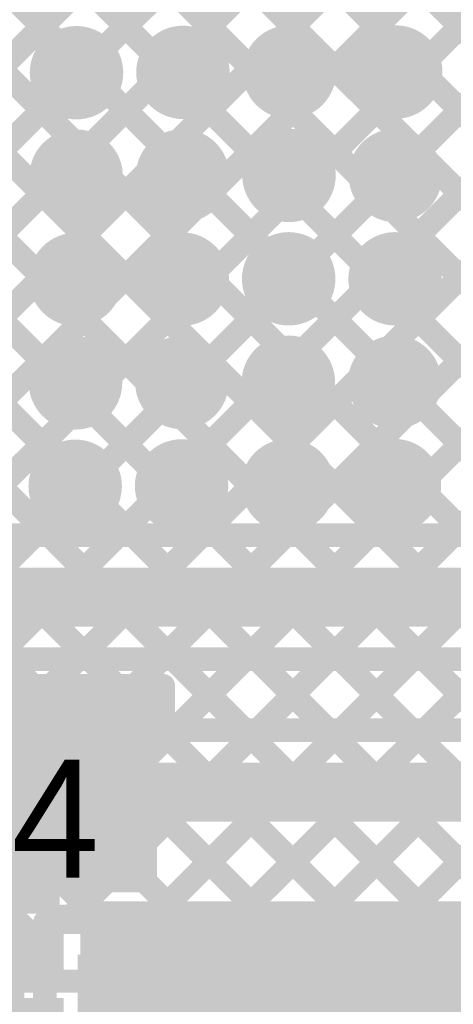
# Model space of a CAD drawing. Header units: millimetres. Extents: x 3.06 to 5.82, y 1.29 to 3.84.
# Tile 153 of 244: x 5.27 to 5.41, y 1.97 to 2.31. Entities that reach past the tile are written whole.
import ezdxf

# ---------------------------------------------------------------- set-up
doc = ezdxf.new("R2010")
doc.units = ezdxf.units.MM
doc.header["$MEASUREMENT"] = 0
for name, color, linetype in [('BottomLayer', 5, 'Continuous'), ('BottomOverlay', 54, 'Continuous'), ('BottomPaste', 16, 'Continuous'), ('BottomSolder', 6, 'Continuous'), ('MultiLayer', 9, 'Continuous'), ('TopLayer', 1, 'Continuous'), ('TopOverlay', 2, 'Continuous'), ('TopPaste', 8, 'Continuous'), ('TopSolder', 216, 'Continuous'), ('ViaHoleLayer', 16, 'Continuous')]:
    doc.layers.add(name, color=color, linetype=linetype)

# ---------------------------------------------------------------- blocks, each defined once
blk = doc.blocks.new('RES_0805_B_84')
at = {"layer": 'BottomLayer'}
for points in [[(-0.06, -0.025), (-0.02, -0.025), (-0.06, 0.025), (-0.02, 0.025)], [(0.02, -0.025), (0.06, -0.025), (0.02, 0.025), (0.06, 0.025)]]:
    blk.add_solid(points, dxfattribs=at)
at = {"layer": 'BottomOverlay', "const_width": 0.00787}
for points in [[(0.065, 0.03), (-0.065, 0.03)], [(-0.065, 0.03), (-0.065, -0.03)], [(0.065, 0.03), (0.065, -0.03)], [(0.065, -0.03), (-0.065, -0.03)]]:
    blk.add_lwpolyline(points, dxfattribs=at)
at = {"layer": 'BottomOverlay', "const_width": 0.00394}
for points in [[(-0.06697, 0.03, 1), (-0.06303, 0.03, 1)], [(-0.06697, 0.03, 1), (-0.06303, 0.03, 1)], [(0.06303, 0.03, 1), (0.06697, 0.03, 1)], [(0.06303, 0.03, 1), (0.06697, 0.03, 1)], [(-0.06697, -0.03, 1), (-0.06303, -0.03, 1)], [(-0.06697, -0.03, 1), (-0.06303, -0.03, 1)], [(0.06303, -0.03, 1), (0.06697, -0.03, 1)], [(0.06303, -0.03, 1), (0.06697, -0.03, 1)]]:
    blk.add_lwpolyline(points, format="xyb", close=True, dxfattribs=at)
at = {"layer": 'BottomPaste'}
for points in [[(-0.06, -0.025), (-0.02, -0.025), (-0.06, 0.025), (-0.02, 0.025)], [(0.02, -0.025), (0.06, -0.025), (0.02, 0.025), (0.06, 0.025)]]:
    blk.add_solid(points, dxfattribs=at)
at = {"layer": 'BottomSolder'}
for points in [[(-0.064, -0.029), (-0.016, -0.029), (-0.064, 0.029), (-0.016, 0.029)], [(0.016, -0.029), (0.064, -0.029), (0.016, 0.029), (0.064, 0.029)]]:
    blk.add_solid(points, dxfattribs=at)
blk = doc.blocks.new('RES_0805_85')
at = {"layer": 'TopLayer'}
for points in [[(-0.06, -0.025), (-0.02, -0.025), (-0.06, 0.025), (-0.02, 0.025)], [(0.02, -0.025), (0.06, -0.025), (0.02, 0.025), (0.06, 0.025)]]:
    blk.add_solid(points, dxfattribs=at)
at = {"layer": 'TopOverlay', "const_width": 0.00787}
for points in [[(-0.065, 0.03), (0.065, 0.03)], [(-0.065, -0.03), (-0.065, 0.03)], [(0.065, -0.03), (0.065, 0.03)], [(-0.065, -0.03), (0.065, -0.03)]]:
    blk.add_lwpolyline(points, dxfattribs=at)
at = {"layer": 'TopOverlay', "const_width": 0.00394}
for points in [[(-0.06697, 0.03, 1), (-0.06303, 0.03, 1)], [(-0.06697, 0.03, 1), (-0.06303, 0.03, 1)], [(0.06303, 0.03, 1), (0.06697, 0.03, 1)], [(0.06303, 0.03, 1), (0.06697, 0.03, 1)], [(-0.06697, -0.03, 1), (-0.06303, -0.03, 1)], [(-0.06697, -0.03, 1), (-0.06303, -0.03, 1)], [(0.06303, -0.03, 1), (0.06697, -0.03, 1)], [(0.06303, -0.03, 1), (0.06697, -0.03, 1)]]:
    blk.add_lwpolyline(points, format="xyb", close=True, dxfattribs=at)
at = {"layer": 'TopPaste'}
for points in [[(-0.06, -0.025), (-0.02, -0.025), (-0.06, 0.025), (-0.02, 0.025)], [(0.02, -0.025), (0.06, -0.025), (0.02, 0.025), (0.06, 0.025)]]:
    blk.add_solid(points, dxfattribs=at)
at = {"layer": 'TopSolder'}
for points in [[(-0.064, -0.029), (-0.016, -0.029), (-0.064, 0.029), (-0.016, 0.029)], [(0.016, -0.029), (0.064, -0.029), (0.016, 0.029), (0.064, 0.029)]]:
    blk.add_solid(points, dxfattribs=at)
blk = doc.blocks.new('RES_0805_B_86')
at = {"layer": 'BottomLayer'}
for points in [[(-0.06, -0.025), (-0.02, -0.025), (-0.06, 0.025), (-0.02, 0.025)], [(0.02, -0.025), (0.06, -0.025), (0.02, 0.025), (0.06, 0.025)]]:
    blk.add_solid(points, dxfattribs=at)
at = {"layer": 'BottomOverlay', "const_width": 0.00787}
for points in [[(-0.065, 0.03), (0.065, 0.03)], [(-0.065, -0.03), (-0.065, 0.03)], [(0.065, -0.03), (0.065, 0.03)], [(-0.065, -0.03), (0.065, -0.03)]]:
    blk.add_lwpolyline(points, dxfattribs=at)
at = {"layer": 'BottomOverlay', "const_width": 0.00394}
for points in [[(-0.06697, 0.03, 1), (-0.06303, 0.03, 1)], [(-0.06697, 0.03, 1), (-0.06303, 0.03, 1)], [(0.06303, 0.03, 1), (0.06697, 0.03, 1)], [(0.06303, 0.03, 1), (0.06697, 0.03, 1)], [(-0.06697, -0.03, 1), (-0.06303, -0.03, 1)], [(-0.06697, -0.03, 1), (-0.06303, -0.03, 1)], [(0.06303, -0.03, 1), (0.06697, -0.03, 1)], [(0.06303, -0.03, 1), (0.06697, -0.03, 1)]]:
    blk.add_lwpolyline(points, format="xyb", close=True, dxfattribs=at)
at = {"layer": 'BottomPaste'}
for points in [[(-0.06, -0.025), (-0.02, -0.025), (-0.06, 0.025), (-0.02, 0.025)], [(0.02, -0.025), (0.06, -0.025), (0.02, 0.025), (0.06, 0.025)]]:
    blk.add_solid(points, dxfattribs=at)
at = {"layer": 'BottomSolder'}
for points in [[(-0.064, -0.029), (-0.016, -0.029), (-0.064, 0.029), (-0.016, 0.029)], [(0.016, -0.029), (0.064, -0.029), (0.016, 0.029), (0.064, 0.029)]]:
    blk.add_solid(points, dxfattribs=at)
blk = doc.blocks.new('16_TSSOP_105')
at = {"layer": 'TopLayer'}
for points in [[(-0.13681, 0.08228), (-0.08169, 0.08228), (-0.13681, 0.09685), (-0.08169, 0.09685)], [(0.07579, 0.08228), (0.13091, 0.08228), (0.07579, 0.09685), (0.13091, 0.09685)], [(-0.13681, 0.05669), (-0.08169, 0.05669), (-0.13681, 0.07126), (-0.08169, 0.07126)], [(0.07579, 0.05669), (0.13091, 0.05669), (0.07579, 0.07126), (0.13091, 0.07126)], [(-0.13681, 0.0311), (-0.08169, 0.0311), (-0.13681, 0.04567), (-0.08169, 0.04567)], [(0.07579, 0.0311), (0.13091, 0.0311), (0.07579, 0.04567), (0.13091, 0.04567)], [(-0.13681, 0.00551), (-0.08169, 0.00551), (-0.13681, 0.02008), (-0.08169, 0.02008)], [(0.07579, 0.00551), (0.13091, 0.00551), (0.07579, 0.02008), (0.13091, 0.02008)], [(-0.13681, -0.02008), (-0.08169, -0.02008), (-0.13681, -0.00551), (-0.08169, -0.00551)], [(0.07579, -0.02008), (0.13091, -0.02008), (0.07579, -0.00551), (0.13091, -0.00551)], [(-0.13681, -0.04567), (-0.08169, -0.04567), (-0.13681, -0.0311), (-0.08169, -0.0311)], [(0.07579, -0.04567), (0.13091, -0.04567), (0.07579, -0.0311), (0.13091, -0.0311)], [(-0.13681, -0.07126), (-0.08169, -0.07126), (-0.13681, -0.05669), (-0.08169, -0.05669)], [(0.07579, -0.07126), (0.13091, -0.07126), (0.07579, -0.05669), (0.13091, -0.05669)], [(-0.13681, -0.09685), (-0.08169, -0.09685), (-0.13681, -0.08228), (-0.08169, -0.08228)], [(0.07579, -0.09685), (0.13091, -0.09685), (0.07579, -0.08228), (0.13091, -0.08228)]]:
    blk.add_solid(points, dxfattribs=at)
at = {"layer": 'TopOverlay', "const_width": 0.00787}
for points in [[(-0.079, 0.103), (0.079, 0.103)], [(-0.079, -0.103), (0.079, -0.103)]]:
    blk.add_lwpolyline(points, dxfattribs=at)
at = {"layer": 'TopOverlay'}
for points, const_width in [([(-0.08097, 0.103, 1), (-0.07703, 0.103, 1)], 0.00394), ([(0.07703, 0.103, 1), (0.08097, 0.103, 1)], 0.00394), ([(-0.14253, 0.089, 1), (-0.15147, 0.089, 1)], 0.01), ([(-0.15397, 0.089, 1), (-0.14897, 0.089, 1)], 0.005), ([(-0.14503, 0.089, 1), (-0.14003, 0.089, 1)], 0.005), ([(-0.08097, -0.103, 1), (-0.07703, -0.103, 1)], 0.00394), ([(0.07703, -0.103, 1), (0.08097, -0.103, 1)], 0.00394)]:
    blk.add_lwpolyline(points, format="xyb", close=True, dxfattribs=dict(at, const_width=const_width))
at = {"layer": 'TopPaste'}
for points in [[(-0.13681, 0.08228), (-0.08169, 0.08228), (-0.13681, 0.09685), (-0.08169, 0.09685)], [(0.07579, 0.08228), (0.13091, 0.08228), (0.07579, 0.09685), (0.13091, 0.09685)], [(-0.13681, 0.05669), (-0.08169, 0.05669), (-0.13681, 0.07126), (-0.08169, 0.07126)], [(0.07579, 0.05669), (0.13091, 0.05669), (0.07579, 0.07126), (0.13091, 0.07126)], [(-0.13681, 0.0311), (-0.08169, 0.0311), (-0.13681, 0.04567), (-0.08169, 0.04567)], [(0.07579, 0.0311), (0.13091, 0.0311), (0.07579, 0.04567), (0.13091, 0.04567)], [(-0.13681, 0.00551), (-0.08169, 0.00551), (-0.13681, 0.02008), (-0.08169, 0.02008)], [(0.07579, 0.00551), (0.13091, 0.00551), (0.07579, 0.02008), (0.13091, 0.02008)], [(-0.13681, -0.02008), (-0.08169, -0.02008), (-0.13681, -0.00551), (-0.08169, -0.00551)], [(0.07579, -0.02008), (0.13091, -0.02008), (0.07579, -0.00551), (0.13091, -0.00551)], [(-0.13681, -0.04567), (-0.08169, -0.04567), (-0.13681, -0.0311), (-0.08169, -0.0311)], [(0.07579, -0.04567), (0.13091, -0.04567), (0.07579, -0.0311), (0.13091, -0.0311)], [(-0.13681, -0.07126), (-0.08169, -0.07126), (-0.13681, -0.05669), (-0.08169, -0.05669)], [(0.07579, -0.07126), (0.13091, -0.07126), (0.07579, -0.05669), (0.13091, -0.05669)], [(-0.13681, -0.09685), (-0.08169, -0.09685), (-0.13681, -0.08228), (-0.08169, -0.08228)], [(0.07579, -0.09685), (0.13091, -0.09685), (0.07579, -0.08228), (0.13091, -0.08228)]]:
    blk.add_solid(points, dxfattribs=at)
at = {"layer": 'TopSolder'}
for points in [[(-0.14081, 0.07828), (-0.07769, 0.07828), (-0.14081, 0.10085), (-0.07769, 0.10085)], [(0.07179, 0.07828), (0.13491, 0.07828), (0.07179, 0.10085), (0.13491, 0.10085)], [(-0.14081, 0.05269), (-0.07769, 0.05269), (-0.14081, 0.07526), (-0.07769, 0.07526)], [(0.07179, 0.05269), (0.13491, 0.05269), (0.07179, 0.07526), (0.13491, 0.07526)], [(-0.14081, 0.0271), (-0.07769, 0.0271), (-0.14081, 0.04967), (-0.07769, 0.04967)], [(0.07179, 0.0271), (0.13491, 0.0271), (0.07179, 0.04967), (0.13491, 0.04967)], [(-0.14081, 0.00151), (-0.07769, 0.00151), (-0.14081, 0.02408), (-0.07769, 0.02408)], [(0.07179, 0.00151), (0.13491, 0.00151), (0.07179, 0.02408), (0.13491, 0.02408)], [(-0.14081, -0.02408), (-0.07769, -0.02408), (-0.14081, -0.00151), (-0.07769, -0.00151)], [(0.07179, -0.02408), (0.13491, -0.02408), (0.07179, -0.00151), (0.13491, -0.00151)], [(-0.14081, -0.04967), (-0.07769, -0.04967), (-0.14081, -0.0271), (-0.07769, -0.0271)], [(0.07179, -0.04967), (0.13491, -0.04967), (0.07179, -0.0271), (0.13491, -0.0271)], [(-0.14081, -0.07526), (-0.07769, -0.07526), (-0.14081, -0.05269), (-0.07769, -0.05269)], [(0.07179, -0.07526), (0.13491, -0.07526), (0.07179, -0.05269), (0.13491, -0.05269)], [(-0.14081, -0.10085), (-0.07769, -0.10085), (-0.14081, -0.07828), (-0.07769, -0.07828)], [(0.07179, -0.10085), (0.13491, -0.10085), (0.07179, -0.07828), (0.13491, -0.07828)]]:
    blk.add_solid(points, dxfattribs=at)

msp = doc.modelspace()

# ---------------------------------------------------------------- linework, layer by layer
at = {"layer": 'BottomLayer', "const_width": 0.008}
for points in [[(4.90254, 2.81907), (5.702, 2.01961)], [(4.88955, 2.80378), (5.702, 1.99132)], [(4.87354, 2.7915), (5.702, 1.96304)], [(4.85423, 2.78252), (5.702, 1.93475)], [(4.83062, 2.77785), (5.59647, 2.012)], [(4.81082, 2.76936), (5.56819, 2.012)], [(4.79724, 2.75466), (5.4789, 2.073)], [(4.7896, 2.73402), (5.45062, 2.073)], [(4.789, 2.70633), (5.436, 2.05933)], [(4.789, 2.67805), (5.436, 2.03105)], [(4.789, 2.64976), (5.436, 2.00276)], [(4.789, 2.62148), (5.40848, 2.002)], [(4.789, 2.5932), (5.38019, 2.002)], [(4.789, 2.56491), (5.35191, 2.002)], [(4.789, 2.53663), (5.32363, 2.002)], [(4.92985, 1.96), (5.43548, 2.46563)], [(5.24069, 1.988), (5.702, 2.44931)], [(4.9522, 1.95406), (5.44297, 2.44484)], [(4.5457, 1.491), (5.4947, 2.44)], [(4.57399, 1.491), (5.52299, 2.44)], [(4.60227, 1.491), (5.55127, 2.44)], [(4.95784, 1.93142), (5.46642, 2.44)], [(5.20066, 2.0611), (5.57956, 2.44)], [(5.23484, 2.067), (5.60784, 2.44)], [(5.26051, 2.06438), (5.63612, 2.44)], [(5.2698, 2.04539), (5.66487, 2.44047)], [(5.28298, 2.002), (5.702, 2.42102)], [(5.31126, 2.002), (5.702, 2.39274)], [(5.33955, 2.002), (5.702, 2.36445)], [(5.36783, 2.002), (5.436, 2.07017)], [(5.39611, 2.002), (5.436, 2.04189)], [(5.26515, 2.03219), (5.29534, 2.002)], [(5.24584, 2.02322), (5.276, 1.99306)], [(5.276, 2.002), (5.428, 2.002)], [(5.276, 1.988), (5.276, 2.002)], [(5.26898, 1.988), (5.276, 1.99502)], [(5.21972, 1.988), (5.276, 1.988)], [(5.276, 1.916), (5.276, 1.988)], [(5.276, 1.916), (5.276, 1.988)]]:
    msp.add_lwpolyline(points, dxfattribs=at)
at = {"layer": 'BottomLayer'}
for points, const_width in [([(5.28076, 2.28955, 1), (5.29257, 2.28955, 1)], 0.01181), ([(5.31676, 2.28967, 1), (5.32857, 2.28967, 1)], 0.01181), ([(5.35276, 2.28978, 1), (5.36457, 2.28978, 1)], 0.01181), ([(5.38876, 2.28978, 1), (5.40057, 2.28978, 1)], 0.01181), ([(5.28064, 2.25455, 1), (5.29245, 2.25455, 1)], 0.01181), ([(5.31664, 2.25467, 1), (5.32845, 2.25467, 1)], 0.01181), ([(5.35264, 2.25478, 1), (5.36445, 2.25478, 1)], 0.01181), ([(5.38864, 2.25478, 1), (5.40045, 2.25478, 1)], 0.01181), ([(5.28053, 2.21955, 1), (5.29234, 2.21955, 1)], 0.01181), ([(5.31653, 2.21967, 1), (5.32834, 2.21967, 1)], 0.01181), ([(5.35253, 2.21978, 1), (5.36434, 2.21978, 1)], 0.01181), ([(5.38853, 2.21978, 1), (5.40034, 2.21978, 1)], 0.01181), ([(5.28042, 2.18455, 1), (5.29223, 2.18455, 1)], 0.01181), ([(5.31642, 2.18467, 1), (5.32823, 2.18467, 1)], 0.01181), ([(5.35242, 2.18478, 1), (5.36423, 2.18478, 1)], 0.01181), ([(5.38842, 2.18478, 1), (5.40023, 2.18478, 1)], 0.01181), ([(5.28031, 2.14955, 1), (5.29212, 2.14955, 1)], 0.01181), ([(5.31631, 2.14967, 1), (5.32812, 2.14967, 1)], 0.01181), ([(5.35231, 2.14978, 1), (5.36412, 2.14978, 1)], 0.01181), ([(5.38831, 2.14978, 1), (5.40012, 2.14978, 1)], 0.01181), ([(5.2678, 2.04539, 1), (5.2718, 2.04539, 1)], 0.004), ([(5.26781, 2.046, 1), (5.27181, 2.046, 1)], 0.004), ([(5.26781, 2.046, 1), (5.27181, 2.046, 1)], 0.004), ([(5.26315, 2.03219, 1), (5.26715, 2.03219, 1)], 0.004), ([(5.274, 2.002, 1), (5.278, 2.002, 1)], 0.004), ([(5.274, 2.002, 1), (5.278, 2.002, 1)], 0.004), ([(5.28098, 2.002, 1), (5.28498, 2.002, 1)], 0.004), ([(5.29334, 2.002, 1), (5.29734, 2.002, 1)], 0.004), ([(5.30926, 2.002, 1), (5.31326, 2.002, 1)], 0.004), ([(5.32163, 2.002, 1), (5.32563, 2.002, 1)], 0.004), ([(5.33755, 2.002, 1), (5.34155, 2.002, 1)], 0.004), ([(5.34991, 2.002, 1), (5.35391, 2.002, 1)], 0.004), ([(5.36583, 2.002, 1), (5.36983, 2.002, 1)], 0.004), ([(5.37819, 2.002, 1), (5.3822, 2.002, 1)], 0.004), ([(5.39411, 2.002, 1), (5.39811, 2.002, 1)], 0.004), ([(5.40648, 2.002, 1), (5.41048, 2.002, 1)], 0.004), ([(5.274, 1.99502, 1), (5.278, 1.99502, 1)], 0.004), ([(5.274, 1.99306, 1), (5.278, 1.99306, 1)], 0.004), ([(5.26698, 1.988, 1), (5.27098, 1.988, 1)], 0.004), ([(5.274, 1.988, 1), (5.278, 1.988, 1)], 0.004), ([(5.274, 1.988, 1), (5.278, 1.988, 1)], 0.004), ([(5.274, 1.988, 1), (5.278, 1.988, 1)], 0.004), ([(5.274, 1.988, 1), (5.278, 1.988, 1)], 0.004)]:
    msp.add_lwpolyline(points, format="xyb", close=True, dxfattribs=dict(at, const_width=const_width))
at = {"layer": 'BottomLayer', "const_width": 0.008}
for points in [[(5.23809, 2.067, -0.537234), (5.26981, 2.046)], [(5.26981, 2.046, -0.436031), (5.24532, 2.02325)]]:
    msp.add_lwpolyline(points, format="xyb", dxfattribs=at)
at = {"layer": 'BottomLayer'}
msp.add_solid([(5.287, 1.845), (5.417, 1.845), (5.287, 1.991), (5.417, 1.991)], dxfattribs=at)
at = {"layer": 'BottomSolder', "const_width": 0.01581}
for points in [[(5.27876, 2.28955, 1), (5.29457, 2.28955, 1)], [(5.31476, 2.28967, 1), (5.33057, 2.28967, 1)], [(5.35076, 2.28978, 1), (5.36657, 2.28978, 1)], [(5.38676, 2.28978, 1), (5.40257, 2.28978, 1)], [(5.27864, 2.25455, 1), (5.29445, 2.25455, 1)], [(5.31464, 2.25467, 1), (5.33045, 2.25467, 1)], [(5.35064, 2.25478, 1), (5.36645, 2.25478, 1)], [(5.38664, 2.25478, 1), (5.40245, 2.25478, 1)], [(5.27853, 2.21955, 1), (5.29434, 2.21955, 1)], [(5.31453, 2.21967, 1), (5.33034, 2.21967, 1)], [(5.35053, 2.21978, 1), (5.36634, 2.21978, 1)], [(5.38653, 2.21978, 1), (5.40234, 2.21978, 1)], [(5.27842, 2.18455, 1), (5.29423, 2.18455, 1)], [(5.31442, 2.18467, 1), (5.33023, 2.18467, 1)], [(5.35042, 2.18478, 1), (5.36623, 2.18478, 1)], [(5.38642, 2.18478, 1), (5.40223, 2.18478, 1)], [(5.27831, 2.14955, 1), (5.29412, 2.14955, 1)], [(5.31431, 2.14967, 1), (5.33012, 2.14967, 1)], [(5.35031, 2.14978, 1), (5.36612, 2.14978, 1)], [(5.38631, 2.14978, 1), (5.40212, 2.14978, 1)]]:
    msp.add_lwpolyline(points, format="xyb", close=True, dxfattribs=at)
at = {"layer": 'MultiLayer', "const_width": 0.01181}
for points in [[(5.28076, 2.28955, 1), (5.29257, 2.28955, 1)], [(5.31676, 2.28967, 1), (5.32857, 2.28967, 1)], [(5.35276, 2.28978, 1), (5.36457, 2.28978, 1)], [(5.38876, 2.28978, 1), (5.40057, 2.28978, 1)], [(5.28064, 2.25455, 1), (5.29245, 2.25455, 1)], [(5.31664, 2.25467, 1), (5.32845, 2.25467, 1)], [(5.35264, 2.25478, 1), (5.36445, 2.25478, 1)], [(5.38864, 2.25478, 1), (5.40045, 2.25478, 1)], [(5.28053, 2.21955, 1), (5.29234, 2.21955, 1)], [(5.31653, 2.21967, 1), (5.32834, 2.21967, 1)], [(5.35253, 2.21978, 1), (5.36434, 2.21978, 1)], [(5.38853, 2.21978, 1), (5.40034, 2.21978, 1)], [(5.28042, 2.18455, 1), (5.29223, 2.18455, 1)], [(5.31642, 2.18467, 1), (5.32823, 2.18467, 1)], [(5.35242, 2.18478, 1), (5.36423, 2.18478, 1)], [(5.38842, 2.18478, 1), (5.40023, 2.18478, 1)], [(5.28031, 2.14955, 1), (5.29212, 2.14955, 1)], [(5.31631, 2.14967, 1), (5.32812, 2.14967, 1)], [(5.35231, 2.14978, 1), (5.36412, 2.14978, 1)], [(5.38831, 2.14978, 1), (5.40012, 2.14978, 1)]]:
    msp.add_lwpolyline(points, format="xyb", close=True, dxfattribs=at)
at = {"layer": 'TopLayer'}
for points, const_width in [([(5.1877, 2.133), (5.52622, 2.47152)], 0.008), ([(5.21599, 2.133), (5.54055, 2.45757)], 0.008), ([(5.24427, 2.133), (5.5623, 2.45103)], 0.008), ([(5.27256, 2.133), (5.59056, 2.451)], 0.008), ([(5.30084, 2.133), (5.62021, 2.45237)], 0.008), ([(4.97048, 2.44), (5.27748, 2.133)], 0.008), ([(4.99876, 2.44), (5.30576, 2.133)], 0.008), ([(5.02705, 2.44), (5.33405, 2.133)], 0.008), ([(5.05533, 2.44), (5.36233, 2.133)], 0.008), ([(5.08362, 2.44), (5.39062, 2.133)], 0.008), ([(5.10285, 2.133), (5.40985, 2.44)], 0.008), ([(5.1119, 2.44), (5.4189, 2.133)], 0.008), ([(5.13113, 2.133), (5.43813, 2.44)], 0.008), ([(5.14019, 2.44), (5.44719, 2.133)], 0.008), ([(5.15942, 2.133), (5.46642, 2.44)], 0.008), ([(5.16847, 2.44), (5.47547, 2.133)], 0.008), ([(5.19675, 2.44), (5.50375, 2.133)], 0.008), ([(5.22504, 2.44), (5.53204, 2.133)], 0.008), ([(5.25332, 2.44), (5.56032, 2.133)], 0.008), ([(5.28161, 2.44), (5.58861, 2.133)], 0.008), ([(5.32912, 2.133), (5.637, 2.44088)], 0.008), ([(5.35741, 2.133), (5.637, 2.41259)], 0.008), ([(5.38569, 2.133), (5.637, 2.38431)], 0.008), ([(5.41398, 2.133), (5.637, 2.35602)], 0.008), ([(5.042, 2.133), (5.632, 2.133)], 0.008), ([(5.042, 2.112), (5.632, 2.112)], 0.02), ([(5.0507, 2.091), (5.632, 2.091)], 0.008), ([(5.26291, 2.091), (5.27191, 2.082)], 0.008), ([(5.27812, 2.082), (5.28712, 2.091)], 0.008), ([(5.2912, 2.091), (5.3002, 2.082)], 0.008), ([(5.30641, 2.082), (5.31541, 2.091)], 0.008), ([(5.31948, 2.091), (5.34348, 2.067)], 0.008), ([(5.31969, 2.067), (5.34369, 2.091)], 0.008), ([(5.34776, 2.091), (5.37176, 2.067)], 0.008), ([(5.34798, 2.067), (5.37198, 2.091)], 0.008), ([(5.37605, 2.091), (5.40005, 2.067)], 0.008), ([(5.37626, 2.067), (5.40026, 2.091)], 0.008), ([(5.40433, 2.091), (5.42833, 2.067)], 0.008), ([(5.40455, 2.067), (5.42855, 2.091)], 0.008), ([(5.254, 2.082), (5.316, 2.082)], 0.008), ([(5.316, 2.067), (5.316, 2.082)], 0.008), ([(5.316, 2.067), (5.641, 2.067)], 0.008), ([(5.247, 2.046), (5.285, 2.046)], 0.022), ([(5.285, 2.046), (5.641, 2.046)], 0.02), ([(5.26106, 2.01), (5.277, 2.01)], 0.008), ([(5.26298, 2.00885), (5.277, 2.00885)], 0.008)]:
    msp.add_lwpolyline(points, dxfattribs=dict(at, const_width=const_width))
for points, const_width in [([(5.28076, 2.28955, 1), (5.29257, 2.28955, 1)], 0.01181), ([(5.31676, 2.28967, 1), (5.32857, 2.28967, 1)], 0.01181), ([(5.35276, 2.28978, 1), (5.36457, 2.28978, 1)], 0.01181), ([(5.38876, 2.28978, 1), (5.40057, 2.28978, 1)], 0.01181), ([(5.28064, 2.25455, 1), (5.29245, 2.25455, 1)], 0.01181), ([(5.31664, 2.25467, 1), (5.32845, 2.25467, 1)], 0.01181), ([(5.35264, 2.25478, 1), (5.36445, 2.25478, 1)], 0.01181), ([(5.38864, 2.25478, 1), (5.40045, 2.25478, 1)], 0.01181), ([(5.28053, 2.21955, 1), (5.29234, 2.21955, 1)], 0.01181), ([(5.31653, 2.21967, 1), (5.32834, 2.21967, 1)], 0.01181), ([(5.35253, 2.21978, 1), (5.36434, 2.21978, 1)], 0.01181), ([(5.38853, 2.21978, 1), (5.40034, 2.21978, 1)], 0.01181), ([(5.28042, 2.18455, 1), (5.29223, 2.18455, 1)], 0.01181), ([(5.31642, 2.18467, 1), (5.32823, 2.18467, 1)], 0.01181), ([(5.35242, 2.18478, 1), (5.36423, 2.18478, 1)], 0.01181), ([(5.38842, 2.18478, 1), (5.40023, 2.18478, 1)], 0.01181), ([(5.28031, 2.14955, 1), (5.29212, 2.14955, 1)], 0.01181), ([(5.31631, 2.14967, 1), (5.32812, 2.14967, 1)], 0.01181), ([(5.35231, 2.14978, 1), (5.36412, 2.14978, 1)], 0.01181), ([(5.38831, 2.14978, 1), (5.40012, 2.14978, 1)], 0.01181), ([(5.27056, 2.133, 1), (5.27456, 2.133, 1)], 0.004), ([(5.27548, 2.133, 1), (5.27948, 2.133, 1)], 0.004), ([(5.29884, 2.133, 1), (5.30284, 2.133, 1)], 0.004), ([(5.30376, 2.133, 1), (5.30776, 2.133, 1)], 0.004), ([(5.32712, 2.133, 1), (5.33112, 2.133, 1)], 0.004), ([(5.33205, 2.133, 1), (5.33605, 2.133, 1)], 0.004), ([(5.35541, 2.133, 1), (5.35941, 2.133, 1)], 0.004), ([(5.36033, 2.133, 1), (5.36433, 2.133, 1)], 0.004), ([(5.38369, 2.133, 1), (5.38769, 2.133, 1)], 0.004), ([(5.38862, 2.133, 1), (5.39262, 2.133, 1)], 0.004), ([(5.41198, 2.133, 1), (5.41598, 2.133, 1)], 0.004), ([(5.28512, 2.091, 1), (5.28912, 2.091, 1)], 0.004), ([(5.2892, 2.091, 1), (5.29319, 2.091, 1)], 0.004), ([(5.31341, 2.091, 1), (5.31741, 2.091, 1)], 0.004), ([(5.31748, 2.091, 1), (5.32148, 2.091, 1)], 0.004), ([(5.34169, 2.091, 1), (5.34569, 2.091, 1)], 0.004), ([(5.34576, 2.091, 1), (5.34976, 2.091, 1)], 0.004), ([(5.36998, 2.091, 1), (5.37398, 2.091, 1)], 0.004), ([(5.37405, 2.091, 1), (5.37805, 2.091, 1)], 0.004), ([(5.39826, 2.091, 1), (5.40226, 2.091, 1)], 0.004), ([(5.40233, 2.091, 1), (5.40633, 2.091, 1)], 0.004), ([(5.26991, 2.082, 1), (5.27391, 2.082, 1)], 0.004), ([(5.27612, 2.082, 1), (5.28012, 2.082, 1)], 0.004), ([(5.29819, 2.082, 1), (5.3022, 2.082, 1)], 0.004), ([(5.30441, 2.082, 1), (5.30841, 2.082, 1)], 0.004), ([(5.314, 2.082, 1), (5.318, 2.082, 1)], 0.004), ([(5.314, 2.082, 1), (5.318, 2.082, 1)], 0.004), ([(5.314, 2.067, 1), (5.318, 2.067, 1)], 0.004), ([(5.314, 2.067, 1), (5.318, 2.067, 1)], 0.004), ([(5.31769, 2.067, 1), (5.32169, 2.067, 1)], 0.004), ([(5.34148, 2.067, 1), (5.34548, 2.067, 1)], 0.004), ([(5.34598, 2.067, 1), (5.34998, 2.067, 1)], 0.004), ([(5.36976, 2.067, 1), (5.37376, 2.067, 1)], 0.004), ([(5.37426, 2.067, 1), (5.37826, 2.067, 1)], 0.004), ([(5.39805, 2.067, 1), (5.40205, 2.067, 1)], 0.004), ([(5.40255, 2.067, 1), (5.40655, 2.067, 1)], 0.004), ([(5.2795, 2.046, 1), (5.2905, 2.046, 1)], 0.011), ([(5.28, 2.046, 1), (5.29, 2.046, 1)], 0.01), ([(5.275, 2.01, 1), (5.279, 2.01, 1)], 0.004), ([(5.275, 2.00885, 1), (5.279, 2.00885, 1)], 0.004)]:
    msp.add_lwpolyline(points, format="xyb", close=True, dxfattribs=dict(at, const_width=const_width))
msp.add_solid([(5.288, 1.829), (5.428, 1.829), (5.288, 2.009), (5.428, 2.009)], dxfattribs=at)
at = {"layer": 'TopSolder', "const_width": 0.01581}
for points in [[(5.27876, 2.28955, 1), (5.29457, 2.28955, 1)], [(5.31476, 2.28967, 1), (5.33057, 2.28967, 1)], [(5.35076, 2.28978, 1), (5.36657, 2.28978, 1)], [(5.38676, 2.28978, 1), (5.40257, 2.28978, 1)], [(5.27864, 2.25455, 1), (5.29445, 2.25455, 1)], [(5.31464, 2.25467, 1), (5.33045, 2.25467, 1)], [(5.35064, 2.25478, 1), (5.36645, 2.25478, 1)], [(5.38664, 2.25478, 1), (5.40245, 2.25478, 1)], [(5.27853, 2.21955, 1), (5.29434, 2.21955, 1)], [(5.31453, 2.21967, 1), (5.33034, 2.21967, 1)], [(5.35053, 2.21978, 1), (5.36634, 2.21978, 1)], [(5.38653, 2.21978, 1), (5.40234, 2.21978, 1)], [(5.27842, 2.18455, 1), (5.29423, 2.18455, 1)], [(5.31442, 2.18467, 1), (5.33023, 2.18467, 1)], [(5.35042, 2.18478, 1), (5.36623, 2.18478, 1)], [(5.38642, 2.18478, 1), (5.40223, 2.18478, 1)], [(5.27831, 2.14955, 1), (5.29412, 2.14955, 1)], [(5.31431, 2.14967, 1), (5.33012, 2.14967, 1)], [(5.35031, 2.14978, 1), (5.36612, 2.14978, 1)], [(5.38631, 2.14978, 1), (5.40212, 2.14978, 1)]]:
    msp.add_lwpolyline(points, format="xyb", close=True, dxfattribs=at)
at = {"layer": 'ViaHoleLayer', "const_width": 0.00787}
for points in [[(5.28272, 2.28955, 1), (5.2906, 2.28955, 1)], [(5.31872, 2.28967, 1), (5.3266, 2.28967, 1)], [(5.35472, 2.28978, 1), (5.3626, 2.28978, 1)], [(5.39072, 2.28978, 1), (5.3986, 2.28978, 1)], [(5.28261, 2.25455, 1), (5.29049, 2.25455, 1)], [(5.31861, 2.25467, 1), (5.32649, 2.25467, 1)], [(5.35461, 2.25478, 1), (5.36249, 2.25478, 1)], [(5.39061, 2.25478, 1), (5.39849, 2.25478, 1)], [(5.2825, 2.21955, 1), (5.29037, 2.21955, 1)], [(5.3185, 2.21967, 1), (5.32637, 2.21967, 1)], [(5.3545, 2.21978, 1), (5.36237, 2.21978, 1)], [(5.3905, 2.21978, 1), (5.39837, 2.21978, 1)], [(5.28239, 2.18455, 1), (5.29026, 2.18455, 1)], [(5.31839, 2.18467, 1), (5.32626, 2.18467, 1)], [(5.35439, 2.18478, 1), (5.36226, 2.18478, 1)], [(5.39039, 2.18478, 1), (5.39826, 2.18478, 1)], [(5.28228, 2.14955, 1), (5.29015, 2.14955, 1)], [(5.31828, 2.14967, 1), (5.32615, 2.14967, 1)], [(5.35428, 2.14978, 1), (5.36215, 2.14978, 1)], [(5.39028, 2.14978, 1), (5.39815, 2.14978, 1)]]:
    msp.add_lwpolyline(points, format="xyb", close=True, dxfattribs=at)

# ---------------------------------------------------------------- block references
for name, p in [('RES_0805_85', (5.245, 2.046)), ('16_TSSOP_105', (5.36, 1.901))]:
    msp.add_blockref(name, p)
for name, p, rotation in [('RES_0805_B_86', (5.285, 1.952), 360), ('RES_0805_B_84', (5.424, 1.952), 180)]:
    msp.add_blockref(name, p, dxfattribs=dict(rotation=rotation))

# ---------------------------------------------------------------- texts
at = {"layer": 'TopOverlay'}
msp.add_text('U4', height=0.04, dxfattribs=at).set_placement((5.226, 2.017))

doc.saveas('drawing.dxf')
